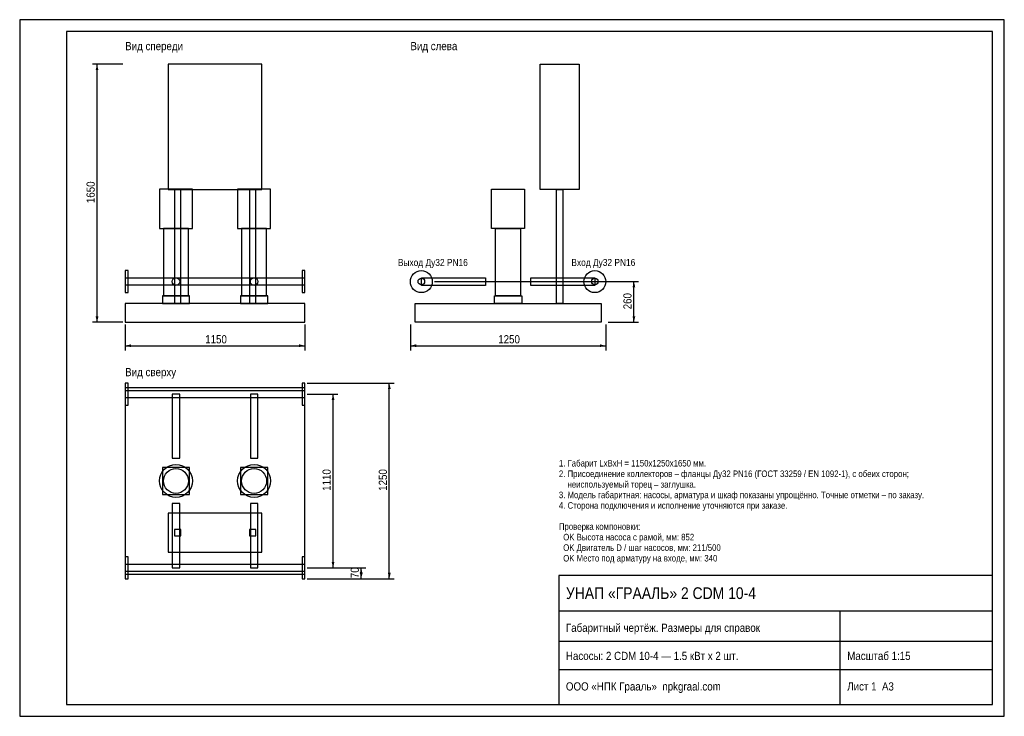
# Model space of a CAD drawing. Header units: millimetres. Extents: x 0 to 420, y 0 to 297.
import ezdxf

# ---------------------------------------------------------------- set-up
doc = ezdxf.new("R2010")
doc.units = ezdxf.units.MM
doc.header["$MEASUREMENT"] = 0
for name, color, linetype in [('AXIS', 5, 'CONTINUOUS'), ('CONTOUR', 7, 'CONTINUOUS'), ('DIM', 1, 'CONTINUOUS'), ('FRAME', 7, 'CONTINUOUS'), ('TEXT', 7, 'CONTINUOUS'), ('THIN', 8, 'CONTINUOUS')]:
    doc.layers.add(name, color=color, linetype=linetype)
doc.styles.add('GOST', font='arial.ttf')

msp = doc.modelspace()

# ---------------------------------------------------------------- hatches: boundary and pattern name
at = {"layer": 'DIM'}
for points in [[(33, 278), (32.4, 275.5), (33.6, 275.5)], [(262, 185.33), (261.4, 182.83), (262.6, 182.83)], [(33, 168), (32.4, 170.5), (33.6, 170.5)], [(262, 168), (261.4, 170.5), (262.6, 170.5)], [(45, 158), (47.5, 158.6), (47.5, 157.4)], [(121.67, 158), (119.17, 158.6), (119.17, 157.4)], [(166.67, 158), (169.17, 158.6), (169.17, 157.4)], [(250, 158), (247.5, 158.6), (247.5, 157.4)], [(157.67, 142), (157.07, 139.5), (158.27, 139.5)], [(133.67, 137.33), (133.07, 134.83), (134.27, 134.83)], [(133.67, 63.33), (133.07, 65.83), (134.27, 65.83)], [(145.67, 63.33), (145.07, 60.83), (146.27, 60.83)], [(145.67, 58.67), (145.07, 61.17), (146.27, 61.17)], [(157.67, 58.67), (157.07, 61.17), (158.27, 61.17)]]:
    msp.add_hatch(color=256, dxfattribs=at).paths.add_polyline_path(points)

# ---------------------------------------------------------------- linework, layer by layer
at = {"layer": 'AXIS'}
for p in [(176.93, 185.33), (250.93, 185.33)]:
    msp.add_line(p, (252, 185.33), dxfattribs=at)
at = {"layer": 'CONTOUR'}
for points in [[(63.33, 224.67), (103.33, 224.67), (103.33, 278), (63.33, 278)], [(238.67, 224.67), (222, 224.67), (222, 278), (238.67, 278)], [(59.63, 208), (73.7, 208), (73.7, 224.8), (59.63, 224.8)], [(66, 176), (68.67, 176), (68.67, 224.67), (66, 224.67)], [(92.97, 208), (107.03, 208), (107.03, 224.8), (92.97, 224.8)], [(98, 176), (100.67, 176), (100.67, 224.67), (98, 224.67)], [(215.37, 208), (201.3, 208), (201.3, 224.8), (215.37, 224.8)], [(215.37, 208), (201.3, 208), (201.3, 224.8), (215.37, 224.8)], [(231.67, 176), (229, 176), (229, 224.67), (231.67, 224.67)], [(231.67, 176), (229, 176), (229, 224.67), (231.67, 224.67)], [(61.35, 179.33), (71.98, 179.33), (71.98, 208), (61.35, 208)], [(94.68, 179.33), (105.32, 179.33), (105.32, 208), (94.68, 208)], [(213.65, 179.33), (203.02, 179.33), (203.02, 208), (213.65, 208)], [(213.65, 179.33), (203.02, 179.33), (203.02, 208), (213.65, 208)], [(45, 180.67), (46.2, 180.67), (46.2, 190), (45, 190)], [(45, 180.67), (46.2, 180.67), (46.2, 190), (45, 190)], [(120.47, 180.67), (121.67, 180.67), (121.67, 190), (120.47, 190)], [(120.47, 180.67), (121.67, 180.67), (121.67, 190), (120.47, 190)], [(45, 183.92), (121.67, 183.92), (121.67, 186.75), (45, 186.75)], [(45, 183.92), (121.67, 183.92), (121.67, 186.75), (45, 186.75)], [(198.67, 183.72), (171.33, 183.72), (171.33, 186.94), (198.67, 186.94)], [(198.67, 183.72), (171.33, 183.72), (171.33, 186.94), (198.67, 186.94)], [(245.33, 183.72), (218, 183.72), (218, 186.94), (245.33, 186.94)], [(245.33, 183.72), (218, 183.72), (218, 186.94), (245.33, 186.94)], [(60.87, 176), (72.47, 176), (72.47, 179.33), (60.87, 179.33)], [(94.2, 176), (105.8, 176), (105.8, 179.33), (94.2, 179.33)], [(214.13, 176), (202.53, 176), (202.53, 179.33), (214.13, 179.33)], [(214.13, 176), (202.53, 176), (202.53, 179.33), (214.13, 179.33)], [(45, 168), (121.67, 168), (121.67, 176), (45, 176)], [(248, 168), (168.67, 168), (168.67, 176), (248, 176)], [(45, 132.67), (46.2, 132.67), (46.2, 142), (45, 142)], [(45, 60.67), (121.67, 60.67), (121.67, 140), (45, 140)], [(45, 135.92), (121.67, 135.92), (121.67, 138.75), (45, 138.75)], [(120.47, 132.67), (121.67, 132.67), (121.67, 142), (120.47, 142)], [(65.06, 110), (68.28, 110), (68.28, 137.33), (65.06, 137.33)], [(98.39, 110), (101.61, 110), (101.61, 137.33), (98.39, 137.33)], [(60.87, 94.53), (72.47, 94.53), (72.47, 106.13), (60.87, 106.13)], [(94.2, 94.53), (105.8, 94.53), (105.8, 106.13), (94.2, 106.13)], [(65.06, 63.33), (68.28, 63.33), (68.28, 90.67), (65.06, 90.67)], [(98.39, 63.33), (101.61, 63.33), (101.61, 90.67), (98.39, 90.67)], [(63.33, 70), (103.33, 70), (103.33, 86.67), (63.33, 86.67)], [(66, 77), (68.67, 77), (68.67, 79.67), (66, 79.67)], [(98, 77), (100.67, 77), (100.67, 79.67), (98, 79.67)], [(45, 58.67), (46.2, 58.67), (46.2, 68), (45, 68)], [(120.47, 58.67), (121.67, 58.67), (121.67, 68), (120.47, 68)], [(45, 61.92), (121.67, 61.92), (121.67, 64.75), (45, 64.75)]]:
    msp.add_lwpolyline(points, close=True, dxfattribs=at)
for centre, radius in [((171.33, 185.33), 4.67), ((171.33, 185.33), 4.67), ((245.33, 185.33), 4.67), ((245.33, 185.33), 4.67), ((66.67, 185.33), 1.61), ((66.67, 185.33), 1.61), ((100, 185.33), 1.61), ((100, 185.33), 1.61), ((171.33, 185.33), 1.41), ((245.33, 185.33), 1.41), ((66.67, 100.33), 7.03), ((66.67, 100.33), 5.32), ((100, 100.33), 7.03), ((100, 100.33), 5.32)]:
    msp.add_circle(centre, radius, dxfattribs=at)
at = {"layer": 'DIM'}
for p, q in [((44, 278), (31, 278)), ((33, 168), (33, 278)), ((251, 185.33), (264, 185.33)), ((262, 168), (262, 185.33)), ((44, 168), (31, 168)), ((251, 168), (264, 168)), ((45, 167), (45, 156)), ((121.67, 167), (121.67, 156)), ((166.67, 167), (166.67, 156)), ((250, 167), (250, 156)), ((45, 158), (121.67, 158)), ((166.67, 158), (250, 158)), ((122.67, 142), (159.67, 142)), ((157.67, 58.67), (157.67, 142)), ((122.67, 137.33), (135.67, 137.33)), ((133.67, 63.33), (133.67, 137.33)), ((122.67, 63.33), (135.67, 63.33)), ((122.67, 63.33), (147.67, 63.33)), ((145.67, 58.67), (145.67, 63.33)), ((122.67, 58.67), (147.67, 58.67)), ((122.67, 58.67), (159.67, 58.67))]:
    msp.add_line(p, q, dxfattribs=at)
at = {"layer": 'FRAME'}
for p, q in [((230, 45), (415, 45)), ((350, 5), (350, 45)), ((230, 32), (415, 32)), ((230, 20), (415, 20))]:
    msp.add_line(p, q, dxfattribs=at)
for points in [[(20, 5), (415, 5), (415, 292), (20, 292)], [(230, 5), (415, 5), (415, 60), (230, 60)]]:
    msp.add_lwpolyline(points, close=True, dxfattribs=at)
at = {"layer": 'THIN'}
msp.add_lwpolyline([(0, 0), (420, 0), (420, 297), (0, 297)], close=True, dxfattribs=at)

# ---------------------------------------------------------------- texts
at = {"layer": 'DIM', "style": 'GOST', "width": 0.85}
for s, p in [('1650', (32, 218.8)), ('260', (261, 173.52)), ('1110', (132.67, 96.13)), ('1250', (156.67, 96.13)), ('70', (144.67, 58.9))]:
    msp.add_text(s, height=3.5, rotation=90, dxfattribs=at).set_placement(p)
for s, p in [('1150', (79.13, 159)), ('1250', (204.13, 159))]:
    msp.add_text(s, height=3.5, dxfattribs=at).set_placement(p)
at = {"layer": 'TEXT', "style": 'GOST', "width": 0.85}
for s, height, p in [('Вид спереди', 3.5, (45, 284)), ('Вид слева', 3.5, (166.67, 284)), ('Выход Ду32 PN16', 3, (161.33, 192)), ('Вход Ду32 PN16', 3, (235.33, 192)), ('Вид сверху', 3.5, (45, 145)), ('1. Габарит LxBxH = 1150x1250x1650 мм.', 2.8, (230, 106.5)), ('2. Присоединение коллекторов – фланцы Ду32 PN16 (ГОСТ 33259 / EN 1092-1), с обеих сторон;', 2.8, (230, 102)), ('    неиспользуемый торец – заглушка.', 2.8, (230, 97.5)), ('3. Модель габаритная: насосы, арматура и шкаф показаны упрощённо. Точные отметки – по заказу.', 2.8, (230, 93)), ('4. Сторона подключения и исполнение уточняются при заказе.', 2.8, (230, 88.5)), ('Проверка компоновки:', 2.8, (230, 79.5)), ('  OK Высота насоса с рамой, мм: 852', 2.8, (230, 75)), ('  OK Двигатель D / шаг насосов, мм: 211/500', 2.8, (230, 70.5)), ('  OK Место под арматуру на входе, мм: 340', 2.8, (230, 66)), ('УНАП «ГРААЛЬ» 2 CDM 10-4', 5, (233, 50)), ('Габаритный чертёж. Размеры для справок', 3.5, (233, 36)), ('Насосы: 2 CDM 10-4 — 1.5 кВт x 2 шт.', 3.5, (233, 24)), ('Масштаб 1:15', 3.5, (353, 24)), ('ООО «НПК Грааль»  npkgraal.com', 3.5, (233, 11)), ('Лист 1  А3', 3.5, (353, 11))]:
    msp.add_text(s, height=height, dxfattribs=at).set_placement(p)

doc.saveas('drawing.dxf')
